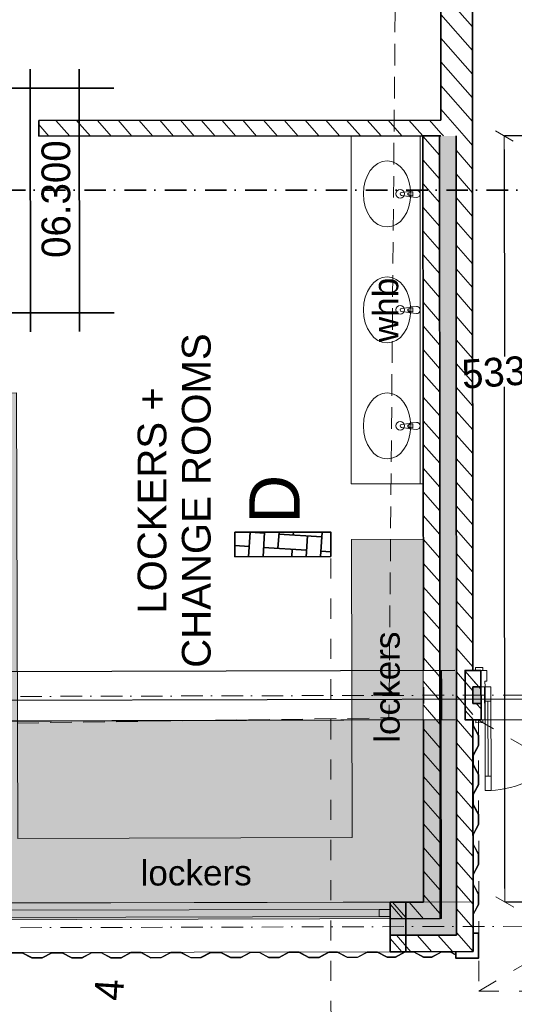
# Model space of a CAD drawing. Header units: millimetres. Extents: x -115474967 to 444143, y -74377 to 241828222.
# Tile 6 of 256: x -155525 to -152081, y -69752 to -62899. Entities that reach past the tile are written whole.
import ezdxf

# ---------------------------------------------------------------- set-up
doc = ezdxf.new("R2010")
doc.units = ezdxf.units.MM
doc.header["$MEASUREMENT"] = 0
for name, pattern in [('Dashed', [280, 140, -140]), ('Dot & Dashed', [280, 150, -60, 0, -70]), ('Hidden Line copy', [230, 150, -80])]:
    doc.linetypes.add(name, pattern=pattern)
for name, color, linetype, lineweight in [('0_Pen_No__1', 7, 'Continuous', 30), ('0_Pen_No__128', 9, 'Continuous', 0), ('0_Pen_No__3', 7, 'Continuous', 15), ('0_Pen_No__6', 7, 'Continuous', 5), ('A_FLOORS STRUCTURE_Pen_No__3', 7, 'Continuous', 15), ('A_FLOORS STRUCTURE_Pen_No__8', 255, 'Continuous', 0), ('A_SURVEY_Pen_No__1', 7, 'Continuous', 30), ('A_SURVEY_Pen_No__6', 7, 'Continuous', 5), ('A_WALL LOAD_Pen_No__1', 7, 'Continuous', 30), ('A_WALL LOAD_Pen_No__3', 7, 'Continuous', 15), ('A_WALL LOAD_Pen_No__6', 7, 'Continuous', 5), ('B_FURN LOOSE_Pen_No__6', 7, 'Continuous', 5), ('BUILDING_Pen_No__2', 7, 'Continuous', 20), ('C-GRID _Pen_No__5', 7, 'Continuous', 5), ('C_TEXT GA_Pen_No__6', 7, 'Continuous', 5), ('SEWER LINE_Pen_No__1', 7, 'Continuous', 30), ('SEWER LINE_Pen_No__10', 9, 'Continuous', 20), ('SEWER LINE_Pen_No__3', 30, 'Continuous', 15), ('SEWER LINE_Pen_No__5', 7, 'Continuous', 5), ('SEWER LINE_Pen_No__6', 7, 'Continuous', 5)]:
    doc.layers.add(name, color=color, linetype=linetype, lineweight=lineweight)
for name, color, linetype, lineweight, true_color in [('0_Pen_No__7', 7, 'Continuous', 5, 0x3f3f3f), ('A_FLOORS FINISH_Pen_No__168', 7, 'Continuous', 5, 0x996633), ('A_WALL LOAD_Pen_No__7', 7, 'Continuous', 5, 0x3f3f3f)]:
    doc.layers.add(name, color=color, linetype=linetype, lineweight=lineweight, true_color=true_color)
for name, color, linetype in [('B_FURN LOOSE', 7, 'Continuous'), ('C_DIMS - GA', 7, 'Continuous'), ('SEWER LINE', 7, 'Continuous')]:
    doc.layers.add(name, color=color, linetype=linetype)
doc.styles.add('GENERATED_STYLE_1', font='GOTHIC.TTF')
doc.styles.add('GENERATED_STYLE_2', font='arial.ttf')
doc.dimstyles.new('GENERATED_STYLE__3', dxfattribs={"dimtxt": 200, "dimasz": 95, "dimexe": 0.18, "dimexo": 2517.243423, "dimgap": 0.09, "dimtad": 1, "dimdec": 0, "dimzin": 0, "dimdsep": 46, "dimtxsty": 'GENERATED_STYLE_1', "dimblk": 'ARROWHEAD_2', "dimblk1": 'ARROWHEAD_2', "dimblk2": 'ARROWHEAD_2', "dimcen": 0.09, "dimclrd": 7, "dimclre": 7, "dimclrt": 7, "dimadec": 0, "dimazin": 0, "dimtfac": 1, "dimtdec": 4, "dimtmove": 0, "dimatfit": 3, "dimfxl": 1, "dimtolj": 1, "dimtzin": 0, "dimarcsym": 0})
pattern_1 = [(131.26581, (-61028.23, 68570.49), (-81.74279, -71.72641), [])]
pattern_2 = [(131.26581, (-61028.23, 68570.485), (-67.64921, -59.35979), [])]
pattern_3 = [(131.26581, (-61028.23, 68570.49), (-135.29841, -118.71958), [])]

# ---------------------------------------------------------------- blocks, each defined once
blk = doc.blocks.new('ARROWHEAD_2')
at = {"color": 0, "linetype": 'Continuous', "lineweight": 0}
for p, q in [((0, 0), (-1, 0)), ((-0.378, -0.655), (0.378, 0.655))]:
    blk.add_line(p, q, dxfattribs=at)
blk = doc.blocks.new('*D970')
at = {"layer": 'C_DIMS - GA', "color": 7, "linetype": 'Continuous', "lineweight": -2, "transparency": 16777216}
for p, q in [((-151734.6, -68944.1), (-151734.8, -68849.1)), ((-151734.5, -69039.1), (-151734.3, -69106.2)), ((-151656.5, -69038.9), (-151734.3, -69039.1)), ((-151733.8, -69384.1), (-151733.9, -69316.9)), ((-151655.8, -69383.9), (-151733.6, -69384.1)), ((-151733.6, -69479.1), (-151733.4, -69574.1))]:
    blk.add_line(p, q, dxfattribs=at)
at = {"layer": 'Defpoints', "color": 0, "linetype": 'Continuous', "transparency": 16777216}
for p in [(-154173.7, -69043.9), (-154173.1, -69388.9), (-151733.8, -69384.1)]:
    blk.add_point(p, dxfattribs=at)
at = {"layer": 'C_DIMS - GA', "color": 7, "linetype": 'Continuous', "lineweight": -2, "transparency": 16777216, "xscale": 95, "yscale": 95, "zscale": 95}
for p, rotation in [((-151734.5, -69039.1), 270.1139387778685), ((-151733.8, -69384.1), 90.11393877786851)]:
    blk.add_blockref('ARROWHEAD_2', p, dxfattribs=dict(at, rotation=rotation))
at = {"layer": 'C_DIMS - GA', "color": 7, "linetype": 'Continuous', "lineweight": 5, "transparency": 16777216, "insert": (-151734.1, -69211.6), "char_height": 200, "attachment_point": 5, "rotation": 3.84813, "style": 'GENERATED_STYLE_1'}
blk.add_mtext('\\A1;345', dxfattribs=at)
blk = doc.blocks.new('*D974')
at = {"layer": 'C_DIMS - GA', "color": 7, "linetype": 'Continuous', "lineweight": -2, "transparency": 16777216}
for p, q in [((-160888.2, -68962.3), (-160888.4, -68867.3)), ((-156691, -69048.9), (-160888.2, -69057.3)), ((-160888, -69057.3), (-160887.9, -69124.4)), ((-160887.3, -69402.3), (-160887.5, -69335.1)), ((-156690.3, -69393.9), (-160887.5, -69402.3)), ((-160887.1, -69497.3), (-160886.9, -69592.3))]:
    blk.add_line(p, q, dxfattribs=at)
at = {"layer": 'Defpoints', "color": 0, "linetype": 'Continuous', "transparency": 16777216}
for p in [(-154173.7, -69043.9), (-160887.3, -69402.3), (-154173.1, -69388.9)]:
    blk.add_point(p, dxfattribs=at)
at = {"layer": 'C_DIMS - GA', "color": 7, "linetype": 'Continuous', "lineweight": -2, "transparency": 16777216, "xscale": 95, "yscale": 95, "zscale": 95}
for p, rotation in [((-160888, -69057.3), 270.1139387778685), ((-160887.3, -69402.3), 90.11393877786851)]:
    blk.add_blockref('ARROWHEAD_2', p, dxfattribs=dict(at, rotation=rotation))
at = {"layer": 'C_DIMS - GA', "color": 7, "linetype": 'Continuous', "lineweight": 5, "transparency": 16777216, "insert": (-160887.7, -69229.8), "char_height": 200, "attachment_point": 5, "rotation": 3.84813, "style": 'GENERATED_STYLE_1'}
blk.add_mtext('\\A1;345', dxfattribs=at)
blk = doc.blocks.new('Multi-Basin Counter 24[32]', base_point=(-139177.8, 82799.9))
at = {"layer": 'B_FURN LOOSE_Pen_No__6', "color": 7, "linetype": 'Continuous', "lineweight": 5}
for p, q in [((-138002.1, 83377.9), (-140418.9, 83219.8)), ((-138002.1, 83377.9), (-137969.4, 82879)), ((-140418.9, 83219.8), (-140386.3, 82720.9)), ((-138390.4, 82921.5), (-138391.3, 82936.4)), ((-138363.2, 82923.3), (-138390.4, 82921.5)), ((-138364.2, 82938.1), (-138363.2, 82923.3)), ((-137970.7, 82899), (-140387.6, 82740.8)), ((-137969.4, 82879), (-140386.3, 82720.9)), ((-139196, 82868.8), (-139196.9, 82883.6)), ((-139168.8, 82870.6), (-139196, 82868.8)), ((-139169.8, 82885.4), (-139168.8, 82870.6)), ((-140001.6, 82816.1), (-140002.6, 82830.9)), ((-139974.5, 82817.9), (-140001.6, 82816.1)), ((-139975.4, 82832.7), (-139974.5, 82817.9))]:
    blk.add_line(p, q, dxfattribs=at)
at = {"layer": 'B_FURN LOOSE_Pen_No__6', "color": 7, "linetype": 'Continuous', "lineweight": 5, "flags": 128}
for points in [[(-138350.2, 82899.2), (-138356.9, 82940.8, 0.12102), (-138360.8, 82950.1), (-138370.9, 83002.4, 0.882566), (-138393, 83001), (-138396.2, 82947.7, 0.12102), (-138398.9, 82938), (-138400.1, 82895.9, 1)], [(-139155.8, 82846.5), (-139162.6, 82888.1, 0.12102), (-139166.4, 82897.3), (-139176.5, 82949.7, 0.882566), (-139198.7, 82948.3), (-139201.8, 82895, 0.12102), (-139204.5, 82885.3), (-139205.7, 82843.2, 1)], [(-139961.5, 82793.7), (-139968.2, 82835.3, 0.12102), (-139972.1, 82844.6), (-139982.1, 82897, 0.882566), (-140004.3, 82895.6), (-140007.5, 82842.3, 0.12102), (-140010.1, 82832.6), (-140011.3, 82790.5, 1)]]:
    blk.add_lwpolyline(points, format="xyb", close=True, dxfattribs=at)
at = {"layer": 'B_FURN LOOSE_Pen_No__6', "color": 7, "linetype": 'Continuous', "lineweight": 5}
for centre in [(-139188.2, 82958.5), (-138382.6, 83011.2), (-139993.8, 82905.8)]:
    blk.add_circle(centre, 30, dxfattribs=at)
for centre, radius, start, end in [((-138377.8, 82937.5), 21.1, 36.51489, 150.97284), ((-138377.8, 82937.2), 13.6, 3.74387, 183.74387), ((-139989, 82832.1), 21.1, 36.51489, 150.97284), ((-139183.4, 82884.8), 21.1, 36.51489, 150.97284), ((-139183.4, 82884.5), 13.6, 3.74387, 183.74387), ((-139989, 82831.8), 13.6, 3.74386, 183.74387)]:
    blk.add_arc(centre, radius, start, end, dxfattribs=at)
for centre in [(-138388.5, 83102.1), (-139194.2, 83049.4), (-139999.8, 82996.7)]:
    blk.add_ellipse(centre, major_axis=(229.5, 15), ratio=0.717391, dxfattribs=at)
blk = doc.blocks.new('Line_7', base_point=(-146113.9, 82987.9))
at = {"layer": 'SEWER LINE_Pen_No__3', "color": 30, "linetype": 'Dashed', "lineweight": 15}
blk.add_line((-146113.9, 82987.9), (-140762.9, 83340.8), dxfattribs=at)
at = {"layer": 'SEWER LINE_Pen_No__5', "color": 4, "linetype": 'Continuous', "lineweight": 5}
for q in [(-146020.7, 83094.2), (-146007.5, 82894.7)]:
    blk.add_line((-146113.9, 82987.9), q, dxfattribs=at)
blk = doc.blocks.new('*D977')
at = {"layer": 'C_DIMS - GA', "color": 7, "linetype": 'Continuous', "lineweight": -2, "transparency": 16777216}
for p, q in [((-152808.3, -70243.1), (-152903.3, -70243.1)), ((-152713.3, -70243.1), (-152646, -70243.1)), ((-152713.3, -71558.3), (-152713.3, -70243.2)), ((-152368, -70243.1), (-152435.3, -70243.1)), ((-152368, -71902.6), (-152368, -70243.2)), ((-152273, -70243.1), (-152178, -70243.1))]:
    blk.add_line(p, q, dxfattribs=at)
at = {"layer": 'Defpoints', "color": 0, "linetype": 'Continuous', "transparency": 16777216}
for p in [(-152713.3, -69041), (-152368, -69385.3), (-152713.3, -70243.1)]:
    blk.add_point(p, dxfattribs=at)
at = {"layer": 'C_DIMS - GA', "color": 7, "linetype": 'Continuous', "lineweight": -2, "transparency": 16777216, "xscale": 95, "yscale": 95, "zscale": 95}
for p, rotation in [((-152713.3, -70243.1), 359.9999999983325), ((-152368, -70243.1), 179.9999999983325)]:
    blk.add_blockref('ARROWHEAD_2', p, dxfattribs=dict(at, rotation=rotation))
at = {"layer": 'C_DIMS - GA', "color": 7, "linetype": 'Continuous', "lineweight": 5, "transparency": 16777216, "insert": (-152540.7, -70243.1), "char_height": 200, "attachment_point": 5, "rotation": 273.73419, "style": 'GENERATED_STYLE_1'}
blk.add_mtext('\\A1;345', dxfattribs=at)
blk = doc.blocks.new('*D980')
at = {"layer": 'C_DIMS - GA', "color": 7, "linetype": 'Continuous', "lineweight": -2, "transparency": 16777216}
for p, q in [((-160945.2, -67357), (-160945.5, -67262)), ((-160311.1, -67450.3), (-160945.1, -67452)), ((-160944.9, -67452), (-160944.8, -67519.2)), ((-160944, -67797), (-160944.2, -67729.9)), ((-152493.4, -67773.3), (-160944.2, -67797)), ((-160943.7, -67892), (-160943.4, -67987))]:
    blk.add_line(p, q, dxfattribs=at)
at = {"layer": 'Defpoints', "color": 0, "linetype": 'Continuous', "transparency": 16777216}
for p in [(-160944.9, -67452), (-157793.9, -67443.2), (-149976.2, -67766.2)]:
    blk.add_point(p, dxfattribs=at)
at = {"layer": 'C_DIMS - GA', "color": 7, "linetype": 'Continuous', "lineweight": -2, "transparency": 16777216, "xscale": 95, "yscale": 95, "zscale": 95}
for p, rotation in [((-160944.9, -67452), 270.1606740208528), ((-160944, -67797), 90.16067402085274)]:
    blk.add_blockref('ARROWHEAD_2', p, dxfattribs=dict(at, rotation=rotation))
at = {"layer": 'C_DIMS - GA', "color": 7, "linetype": 'Continuous', "lineweight": 5, "transparency": 16777216, "insert": (-160944.5, -67624.5), "char_height": 200, "attachment_point": 5, "rotation": 3.89487, "style": 'GENERATED_STYLE_1'}
blk.add_mtext('\\A1;345', dxfattribs=at)
blk = doc.blocks.new('*D982')
at = {"layer": 'C_DIMS - GA', "color": 7, "linetype": 'Continuous', "lineweight": -2, "transparency": 16777216}
for p, q in [((-161502.6, -67358.6), (-161502.8, -67263.6)), ((-152494.4, -67428.3), (-161502.5, -67453.6)), ((-161502.3, -67453.6), (-161502.1, -67520.7)), ((-161501.3, -67798.6), (-161501.5, -67731.4)), ((-152493.4, -67773.3), (-161501.5, -67798.6)), ((-161501.1, -67893.6), (-161500.8, -67988.6))]:
    blk.add_line(p, q, dxfattribs=at)
at = {"layer": 'Defpoints', "color": 0, "linetype": 'Continuous', "transparency": 16777216}
for p in [(-149977.1, -67421.2), (-161502.3, -67453.6), (-149976.2, -67766.2)]:
    blk.add_point(p, dxfattribs=at)
at = {"layer": 'C_DIMS - GA', "color": 7, "linetype": 'Continuous', "lineweight": -2, "transparency": 16777216, "xscale": 95, "yscale": 95, "zscale": 95}
for p, rotation in [((-161502.3, -67453.6), 270.1606740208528), ((-161501.3, -67798.6), 90.16067402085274)]:
    blk.add_blockref('ARROWHEAD_2', p, dxfattribs=dict(at, rotation=rotation))
at = {"layer": 'C_DIMS - GA', "color": 7, "linetype": 'Continuous', "lineweight": 5, "transparency": 16777216, "insert": (-161501.8, -67626.1), "char_height": 200, "attachment_point": 5, "rotation": 3.89487, "style": 'GENERATED_STYLE_1'}
blk.add_mtext('\\A1;345', dxfattribs=at)
blk = doc.blocks.new('*D987')
at = {"layer": 'C_DIMS - GA', "color": 7, "linetype": 'Continuous', "lineweight": -2, "transparency": 16777216}
for p, q in [((-151364.7, -63707.3), (-152150.3, -63707.9)), ((-152150.5, -63802.9), (-152149.5, -65244)), ((-152146.9, -68945.6), (-152149.3, -65454.7)), ((-150196, -69039.3), (-152146.7, -69040.6))]:
    blk.add_line(p, q, dxfattribs=at)
at = {"layer": 'Defpoints', "color": 0, "linetype": 'Continuous', "transparency": 16777216}
for p in [(-153881.9, -63709.1), (-152150.5, -63707.9), (-152713.3, -69041)]:
    blk.add_point(p, dxfattribs=at)
at = {"layer": 'C_DIMS - GA', "color": 7, "linetype": 'Continuous', "lineweight": -2, "transparency": 16777216, "xscale": 95, "yscale": 95, "zscale": 95}
for p, rotation in [((-152150.5, -63707.9), 90.03918270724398), ((-152146.9, -69040.6), 270.039182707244)]:
    blk.add_blockref('ARROWHEAD_2', p, dxfattribs=dict(at, rotation=rotation))
at = {"layer": 'C_DIMS - GA', "color": 7, "linetype": 'Continuous', "lineweight": 5, "transparency": 16777216, "insert": (-152149.4, -65349.3), "char_height": 200, "attachment_point": 5, "rotation": 3.77337, "style": 'GENERATED_STYLE_1'}
blk.add_mtext('\\A1;5333', dxfattribs=at)
blk = doc.blocks.new('*D988')
at = {"layer": 'C_DIMS - GA', "color": 7, "linetype": 'Continuous', "lineweight": -2, "transparency": 16777216}
for p, q in [((-151770.2, -63502.6), (-151770.3, -63407.6)), ((-151770.1, -63707.6), (-151770.1, -63597.6)), ((-151364.8, -63597.3), (-151770, -63597.6)), ((-151364.7, -63707.3), (-151769.9, -63707.6)), ((-151770, -63802.6), (-151769.9, -63897.6))]:
    blk.add_line(p, q, dxfattribs=at)
at = {"layer": 'Defpoints', "color": 0, "linetype": 'Continuous', "transparency": 16777216}
for p in [(-153882, -63599.1), (-151770.1, -63597.6), (-153881.9, -63709.1)]:
    blk.add_point(p, dxfattribs=at)
at = {"layer": 'C_DIMS - GA', "color": 7, "linetype": 'Continuous', "lineweight": -2, "transparency": 16777216, "xscale": 95, "yscale": 95, "zscale": 95}
for p, rotation in [((-151770.1, -63597.6), 270.039182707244), ((-151770.1, -63707.6), 90.03918270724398)]:
    blk.add_blockref('ARROWHEAD_2', p, dxfattribs=dict(at, rotation=rotation))
at = {"layer": 'C_DIMS - GA', "color": 7, "linetype": 'Continuous', "lineweight": 5, "transparency": 16777216, "insert": (-151770.1, -63652.6), "char_height": 200, "attachment_point": 5, "rotation": 3.77337, "style": 'GENERATED_STYLE_1'}
blk.add_mtext('\\A1;110', dxfattribs=at)
blk = doc.blocks.new('*D992')
at = {"layer": 'C_DIMS - GA', "color": 7, "linetype": 'Continuous', "lineweight": -2, "transparency": 16777216}
for p, q in [((-158938.6, -66375.7), (-158938.6, -71407.8)), ((-158843.6, -71407.6), (-152900.6, -71407.6)), ((-146734, -71407.6), (-152689.9, -71407.6)), ((-146639, -71629.4), (-146639, -71407.8))]:
    blk.add_line(p, q, dxfattribs=at)
at = {"layer": 'Defpoints', "color": 0, "linetype": 'Continuous', "transparency": 16777216}
for p in [(-158938.6, -63858.4), (-146639, -69112.2), (-158938.6, -71407.6)]:
    blk.add_point(p, dxfattribs=at)
at = {"layer": 'C_DIMS - GA', "color": 7, "linetype": 'Continuous', "lineweight": -2, "transparency": 16777216, "xscale": 95, "yscale": 95, "zscale": 95}
for p, rotation in [((-158938.6, -71407.6), 179.9999999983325), ((-146639, -71407.6), 359.9999999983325)]:
    blk.add_blockref('ARROWHEAD_2', p, dxfattribs=dict(at, rotation=rotation))
at = {"layer": 'C_DIMS - GA', "color": 7, "linetype": 'Continuous', "lineweight": 5, "transparency": 16777216, "insert": (-152795.3, -71407.6), "char_height": 200, "attachment_point": 5, "rotation": 273.73419, "style": 'GENERATED_STYLE_1'}
blk.add_mtext('\\A1;12300', dxfattribs=at)

msp = doc.modelspace()

# ---------------------------------------------------------------- hatches: boundary and pattern name
at = {"layer": '0_Pen_No__128', "linetype": 'Continuous', "lineweight": 0, "true_color": 0x2f2f2f}
msp.add_hatch(color=250, dxfattribs=at).paths.add_polyline_path([(-155978.78556, -69164.3599), (-152588.19743, -69155.7682), (-152589.14298, -67773.11464), (-155982.74727, -67783.11135), (-155982.53507, -69049.06998), (-155979.07697, -69049.36027)])
at = {"layer": '0_Pen_No__7', "linetype": 'Continuous', "lineweight": 5, "true_color": 0x000000}
h = msp.add_hatch(dxfattribs=at)
h.set_pattern_fill('ANSI31', color=18, scale=870, angle=86.265807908, style=0)
h.set_pattern_definition(pattern_1)
h.paths.add_polyline_path([(-152591.9228, -63708.18849), (-152371.9229, -63708.03803), (-152372.70656, -62562.13723), (-152592.70646, -62562.28768)])
h = msp.add_hatch(dxfattribs=at)
h.set_pattern_fill('ANSI31', color=18, scale=870, angle=86.265807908, style=0)
h.set_pattern_definition(pattern_1)
h.paths.add_polyline_path([(-152591.99807, -63598.18851), (-155391.99309, -63600.10333), (-155391.91786, -63710.10331), (-152591.92285, -63708.18848)])
h = msp.add_hatch(dxfattribs=at)
h.set_pattern_fill('ANSI31', color=18, scale=870, angle=86.265807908, style=0)
h.set_pattern_definition(pattern_1)
h.paths.add_polyline_path([(-152598.19742, -69155.78799), (-152601.92285, -63708.19532), (-152716.92282, -63708.27397), (-152713.27593, -69041.01661)])
h = msp.add_hatch(dxfattribs=at)
h.set_pattern_fill('ANSI31', color=18, scale=870, angle=86.265807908, style=0)
h.set_pattern_definition(pattern_1)
h.paths.add_polyline_path([(-152368.04039, -69385.33075), (-152371.9229, -63708.03803), (-152486.92287, -63708.11668), (-152483.1189, -69270.55937)])
h = msp.add_hatch(dxfattribs=at)
h.set_pattern_fill('ANSI31', color=18, scale=870, angle=86.265807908, style=0)
h.set_pattern_definition(pattern_1)
h.paths.add_polyline_path([(-152946.23915, -69041.47987), (-152946.01045, -69156.47967), (-152598.19742, -69155.78801), (-152713.27595, -69041.01658)])
h = msp.add_hatch(dxfattribs=at)
h.set_pattern_fill('ANSI31', color=18, scale=870, angle=86.265807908, style=0)
h.set_pattern_definition(pattern_1)
h.paths.add_polyline_path([(-152945.55305, -69386.47922), (-152368.04038, -69385.33073), (-152483.11888, -69270.55936), (-152945.78172, -69271.4794)])
at = {"layer": 'A_FLOORS STRUCTURE_Pen_No__8', "linetype": 'Continuous', "lineweight": 0}
msp.add_hatch(color=255, dxfattribs=at).paths.add_polyline_path([(-155983.13025, -65498.36576), (-155982.53507, -69049.06998), (-152713.60323, -69041.07459), (-152715.00283, -66515.82038), (-153215.34229, -66516.08384), (-153209.04067, -68590.58021), (-155538.21661, -68597.64839), (-155547.62574, -65497.04415)])
at = {"layer": 'A_SURVEY_Pen_No__1', "linetype": 'Continuous', "lineweight": 35}
h = msp.add_hatch(dxfattribs=at)
h.set_pattern_fill('PATTERN__PAVING', color=214, angle=86.265807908, style=0, pattern_type=2)
h.set_pattern_definition([(86.2658, (-61028.23, 68570.5), (-399.1508, 26.0511), [300, -100]), (86.2658, (-61108.5, 68876.36), (-399.1508, 26.0511), [300, -100]), (86.2658, (-61214.8, 68783.1), (-399.1508, 26.0511), [300, -100]), (86.2658, (-61321.1, 68689.8), (-399.1508, 26.0511), [300, -100]), (176.2658, (-61015.2, 68770.06), (-26.0511, -399.1508), [300, -100]), (176.2658, (-61121.5, 68676.8), (-26.0511, -399.1508), [300, -100]), (176.2658, (-61227.8, 68583.5), (-26.0511, -399.1508), [300, -100]), (176.2658, (-61308.06, 68889.4), (-26.0511, -399.1508), [300, -100])])
h.paths.add_polyline_path([(-153359.54432, -66636.45404), (-154026.68109, -66636.91028), (-154026.7978, -66466.24738), (-153359.66103, -66465.79115)])
at = {"layer": 'A_WALL LOAD_Pen_No__6', "linetype": 'Continuous', "lineweight": 5}
h = msp.add_hatch(dxfattribs=at)
h.set_pattern_fill('_WALL_EXTERNAL', angle=86.265807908, style=0, pattern_type=2)
h.set_pattern_definition(pattern_3)
h.paths.add_polyline_path([(-152313.31372, -67427.80606), (-152312.34495, -67772.8047), (-152422.35708, -67773.11362), (-152423.32585, -67428.11498)])
h = msp.add_hatch(dxfattribs=at)
h.set_pattern_fill('_WALL_EXTERNAL', angle=86.265807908, style=0, pattern_type=2)
h.set_pattern_definition(pattern_3)
h.paths.add_polyline_path([(-152836.22643, -69041.37451), (-152835.25823, -69386.1696), (-152945.55306, -69386.4792), (-152946.2388, -69041.64359)])
at = {"layer": 'A_WALL LOAD_Pen_No__7', "linetype": 'Continuous', "lineweight": 5, "true_color": 0x9f07ff}
for points in [[(-152483.1189, -69270.55937), (-152486.92287, -63708.11668), (-152601.92285, -63708.19532), (-152598.19742, -69155.78799)], [(-152369.30032, -67542.96375), (-152369.2217, -67657.96394), (-152312.66785, -67657.80513), (-152312.99082, -67542.80564)], [(-152946.01042, -69156.47965), (-152945.78176, -69271.47942), (-152483.1189, -69270.55936), (-152598.19744, -69155.78799)]]:
    msp.add_hatch(color=190, dxfattribs=at).paths.add_polyline_path(points)
h = msp.add_hatch(dxfattribs=at)
h.set_pattern_fill('HATCH__BRICK', color=190, angle=86.265807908, style=0, pattern_type=2)
h.set_pattern_definition(pattern_2)
h.paths.add_polyline_path([(-152369.37897, -67427.96352), (-152369.3003, -67542.96371), (-152312.99081, -67542.80557), (-152313.31374, -67427.80608)])
h = msp.add_hatch(dxfattribs=at)
h.set_pattern_fill('HATCH__BRICK', color=190, angle=86.265807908, style=0, pattern_type=2)
h.set_pattern_definition(pattern_2)
h.paths.add_polyline_path([(-152369.22167, -67657.96392), (-152369.14303, -67772.96419), (-152312.34493, -67772.8047), (-152312.66787, -67657.80513)])

# ---------------------------------------------------------------- linework, layer by layer
at = {"layer": '0_Pen_No__1', "color": 214, "linetype": 'Dot & Dashed', "lineweight": 35}
msp.add_line((-164038.18686, -64086.75403), (-144506.3705, -64086.75403), dxfattribs=at)
at = {"layer": '0_Pen_No__3', "color": 30, "linetype": 'Continuous', "lineweight": 15}
for points in [[(-155978.78556, -69164.3599), (-152588.19743, -69155.7682), (-152589.14298, -67773.11464), (-155982.74727, -67783.11135), (-155982.53507, -69049.06998), (-155979.07697, -69049.36027)], [(-152487.00802, -69432.76993), (-152332.00801, -69432.66396), (-152331.16529, -69432.57353), (-152329.5615, -69431.82638), (-152328.68945, -69430.89294), (-152328.10245, -69429.51555), (-152328.01075, -69428.66122), (-152328.12764, -69257.66126), (-152328.41664, -69256.37869), (-152329.00786, -69255.5405), (-152329.89148, -69254.92994), (-152331.12974, -69254.66332), (-152364.12976, -69254.68587), (-152364.1708, -69194.6859), (-152364.21796, -69125.6859), (-152328.26451, -69057.66126), (-152328.3137, -68985.66134), (-152364.36022, -68917.68597), (-152364.40803, -68847.68598), (-152328.45452, -68779.66132), (-152328.50376, -68707.6614), (-152364.55026, -68639.68603), (-152364.59819, -68569.68604), (-152328.64469, -68501.66146), (-152328.69387, -68429.66139), (-152364.74042, -68361.68609), (-152364.78823, -68291.68608), (-152328.83472, -68223.66142), (-152328.88397, -68151.66153), (-152364.93049, -68083.68615), (-152364.97428, -68019.68612), (-152329.02081, -67951.66153), (-152329.07, -67879.66154), (-152365.11651, -67811.68616), (-152365.14296, -67772.96146), (-152369.14303, -67772.96419), (-152369.11581, -67812.68244), (-152333.06931, -67880.65781), (-152333.02145, -67950.67074), (-152368.97496, -68018.6954), (-152368.92987, -68084.68232), (-152332.88333, -68152.65777), (-152332.8354, -68222.67074), (-152368.78898, -68290.69531), (-152368.73971, -68362.68234), (-152332.69319, -68430.65761), (-152332.64536, -68500.67064), (-152368.59886, -68568.69525), (-152368.54964, -68640.6822), (-152332.50315, -68708.65755), (-152332.45519, -68778.67051), (-152368.4088, -68846.69519), (-152368.35948, -68918.68222), (-152332.31299, -68986.65759), (-152332.26513, -69056.67052), (-152368.21863, -69124.69511), (-152368.12699, -69258.6886), (-152332.12703, -69258.66394), (-152332.01076, -69428.66392), (-152486.01072, -69428.76926), (-152486.03806, -69388.76921), (-152490.0381, -69388.77191), (-152490.01004, -69429.772), (-152489.97783, -69430.20814), (-152489.67047, -69431.15642), (-152489.12992, -69431.8927), (-152488.5855, -69432.32294), (-152487.664, -69432.69781)], [(-152712.1066, -69422.01499), (-152780.17804, -69386.15028), (-152842.16492, -69386.27354), (-152910.09321, -69422.40874), (-152945.48153, -69422.47906), (-152945.47358, -69426.47907), (-152909.09169, -69426.40671), (-152841.1635, -69390.27151), (-152781.1636, -69390.15222), (-152713.09215, -69426.01693), (-152655.8268, -69425.90302), (-152587.89861, -69389.76784), (-152527.8987, -69389.64854), (-152489.23736, -69410.07753), (-152489.24648, -69405.49198), (-152526.91314, -69385.64659), (-152588.90002, -69385.76986), (-152656.82831, -69421.90506)], [(-152945.47358, -69426.47907), (-152909.09169, -69426.40671), (-152841.1635, -69390.27151), (-152781.1636, -69390.15222), (-152713.09215, -69426.01693), (-152655.8268, -69425.90303), (-152656.82831, -69421.90506), (-152712.1066, -69422.01499), (-152780.17804, -69386.15028), (-152842.16492, -69386.27354), (-152910.09321, -69422.40874), (-152945.48153, -69422.47906)], [(-152945.47358, -69426.47907), (-152909.09169, -69426.40671), (-152841.1635, -69390.27151), (-152781.1636, -69390.15222), (-152713.09215, -69426.01693), (-152655.8268, -69425.90303), (-152656.82831, -69421.90506), (-152712.1066, -69422.01499), (-152780.17804, -69386.15028), (-152842.16492, -69386.27354), (-152910.09321, -69422.40874), (-152945.48153, -69422.47906)]]:
    msp.add_lwpolyline(points, close=True, dxfattribs=at)
for points in [[(-155578.42343, -69395.71486), (-155508.42357, -69395.57569), (-155440.35214, -69431.44039), (-155368.35218, -69431.29725), (-155300.42398, -69395.16208), (-155230.42412, -69395.02291), (-155162.35261, -69430.88761), (-155090.35282, -69430.74437), (-155022.42453, -69394.6092), (-154958.42461, -69394.48197), (-154890.35318, -69430.34666), (-154818.35331, -69430.20352), (-154750.42503, -69394.06835), (-154680.42516, -69393.92918), (-154612.35374, -69429.79388), (-154540.35386, -69429.65065), (-154472.42557, -69393.51547), (-154402.4258, -69393.3763), (-154334.35428, -69429.241), (-154262.3545, -69429.09785), (-154194.42613, -69392.96269), (-154124.42626, -69392.82343), (-154056.35484, -69428.68822), (-153984.35496, -69428.54499), (-153916.42668, -69392.40981), (-153858.42678, -69392.2945), (-153790.35535, -69428.1592), (-153718.35548, -69428.01606), (-153650.4272, -69391.88088), (-153580.42733, -69391.74163), (-153512.3559, -69427.60641), (-153440.35603, -69427.46318), (-153372.42783, -69391.32801), (-153312.42792, -69391.20872), (-153244.35649, -69427.07342), (-153172.35654, -69426.93028), (-153105.42188, -69390.79707), (-153034.4285, -69390.65585), (-152966.35705, -69426.52061), (-152945.47358, -69426.47907), (-152945.48153, -69422.47904), (-152965.37158, -69422.51856), (-153033.44289, -69386.65391), (-153105.42981, -69386.79702), (-153173.35801, -69422.9322), (-153243.37092, -69423.07147), (-153311.44235, -69387.20677), (-153373.42922, -69387.33002), (-153441.35751, -69423.46519), (-153511.37041, -69423.60437), (-153579.44176, -69387.73968), (-153651.42867, -69387.8828), (-153719.35695, -69424.01798), (-153789.36978, -69424.15725), (-153857.44129, -69388.29254), (-153917.42816, -69388.41182), (-153985.35644, -69424.54699), (-154055.36926, -69424.68618), (-154123.44078, -69388.82147), (-154195.4276, -69388.96461), (-154263.35589, -69425.09978), (-154333.36871, -69425.23905), (-154401.44023, -69389.37435), (-154473.42705, -69389.51748), (-154541.35534, -69425.65265), (-154611.36825, -69425.79192), (-154679.43959, -69389.92714), (-154751.4265, -69390.07035), (-154819.35479, -69426.20552), (-154889.36761, -69426.34471), (-154957.43913, -69390.48001), (-155023.42593, -69390.61121), (-155091.3543, -69426.74638), (-155161.36712, -69426.88565), (-155229.43855, -69391.02087), (-155301.42546, -69391.16408), (-155369.35366, -69427.29926), (-155439.36657, -69427.43844), (-155507.438, -69391.57374), (-155579.42482, -69391.71687)], [(-155578.42343, -69395.71488), (-155508.42357, -69395.57571), (-155440.35214, -69431.44041), (-155368.35218, -69431.29727), (-155300.42398, -69395.1621), (-155230.42412, -69395.02293), (-155162.35261, -69430.88763), (-155090.35282, -69430.7444), (-155022.42453, -69394.60922), (-154958.42461, -69394.48199), (-154890.35318, -69430.34668), (-154818.35331, -69430.20354), (-154750.42503, -69394.06837), (-154680.42516, -69393.9292), (-154612.35374, -69429.7939), (-154540.35386, -69429.65067), (-154472.42557, -69393.51549), (-154402.4258, -69393.37632), (-154334.35428, -69429.24102), (-154262.3545, -69429.09787), (-154194.42613, -69392.96271), (-154124.42626, -69392.82345), (-154056.35484, -69428.68824), (-153984.35496, -69428.54501), (-153916.42668, -69392.40983), (-153858.42678, -69392.29452), (-153790.35535, -69428.15922), (-153718.35548, -69428.01608), (-153650.4272, -69391.88091), (-153580.42733, -69391.74165), (-153512.3559, -69427.60643), (-153440.35603, -69427.4632), (-153372.42783, -69391.32803), (-153312.42792, -69391.20874), (-153244.35649, -69427.07344), (-153172.35654, -69426.9303), (-153105.42188, -69390.79709), (-153034.4285, -69390.65587), (-152966.35705, -69426.52063), (-152945.47358, -69426.47909), (-152945.48153, -69422.47906), (-152965.37158, -69422.51858), (-153033.44289, -69386.65393), (-153105.42981, -69386.79704), (-153173.35801, -69422.93222), (-153243.37092, -69423.07149), (-153311.44235, -69387.20679), (-153373.42922, -69387.33004), (-153441.35751, -69423.46521), (-153511.37041, -69423.60439), (-153579.44176, -69387.7397), (-153651.42867, -69387.88282), (-153719.35695, -69424.018), (-153789.36978, -69424.15727), (-153857.44129, -69388.29257), (-153917.42816, -69388.41184), (-153985.35644, -69424.54701), (-154055.36926, -69424.6862), (-154123.44078, -69388.82149), (-154195.4276, -69388.96463), (-154263.35589, -69425.0998), (-154333.36871, -69425.23907), (-154401.44023, -69389.37437), (-154473.42705, -69389.5175), (-154541.35534, -69425.65267), (-154611.36825, -69425.79194), (-154679.43959, -69389.92716), (-154751.4265, -69390.07037), (-154819.35479, -69426.20554), (-154889.36761, -69426.34473), (-154957.43913, -69390.48003), (-155023.42593, -69390.61123), (-155091.3543, -69426.7464), (-155161.36712, -69426.88567), (-155229.43855, -69391.02089), (-155301.42546, -69391.1641), (-155369.35366, -69427.29928), (-155439.36657, -69427.43846), (-155507.438, -69391.57376), (-155579.42482, -69391.71689)]]:
    msp.add_lwpolyline(points, dxfattribs=at)
at = {"layer": '0_Pen_No__6', "color": 7, "linetype": 'Dashed', "lineweight": 5}
for p, q in [((-152328.2678, -69660.01473), (-149114.65164, -67763.82544)), ((-149077.00038, -69660.25261), (-152330.12307, -67774.29746))]:
    msp.add_line(p, q, dxfattribs=at)
msp.add_lwpolyline([(-152330.12307, -67774.29746), (-152328.10398, -69450.36467), (-152328.2678, -69660.01473), (-149077.00038, -69660.25261), (-149076.86241, -67774.53548)], dxfattribs=at)
at = {"layer": 'A_FLOORS FINISH_Pen_No__168', "color": 25, "linetype": 'Continuous', "lineweight": 5, "true_color": 0x996633, "flags": 128}
msp.add_lwpolyline([(-155984.03779, -65532.86173), (-155983.66056, -67783.27233), (-155982.74725, -67783.27218), (-155982.53507, -69049.06998), (-152368.92859, -69039.27152), (-152369.14303, -67772.96419), (-150875.00093, -67773.2907), (-150875.06004, -67423.76832), (-150727.19237, -67423.50629), (-150742.54739, -57463.28883), (-152596.32581, -57470.38466), (-152602.35816, -55855.76623), (-154858.96377, -55876.36892), (-154863.54024, -54900.91663), (-156583.84767, -54901.15671), (-156583.49519, -58051.53365), (-158593.27294, -58051.81607), (-158593.43032, -65532.84553)], close=True, dxfattribs=at)
at = {"layer": 'A_FLOORS STRUCTURE_Pen_No__3', "color": 30, "linetype": 'Continuous', "lineweight": 15}
msp.add_lwpolyline([(-155983.13025, -65498.36576), (-155982.53507, -69049.06998), (-152713.60323, -69041.07459), (-152715.00283, -66515.82038), (-153215.34229, -66516.08384), (-153209.04067, -68590.58021), (-155538.21661, -68597.64839), (-155547.62574, -65497.04415)], close=True, dxfattribs=at)
at = {"layer": 'A_SURVEY_Pen_No__1', "color": 214, "linetype": 'Continuous', "lineweight": 35, "flags": 128}
msp.add_lwpolyline([(-153359.54432, -66636.45404), (-154026.68109, -66636.91028), (-154026.7978, -66466.24738), (-153359.66103, -66465.79115)], close=True, dxfattribs=at)
at = {"layer": 'A_WALL LOAD_Pen_No__1', "color": 214, "linetype": 'Continuous', "lineweight": 35}
for p, q in [((-152598.19742, -69155.78799), (-152601.92285, -63708.19532)), ((-152483.1189, -69270.55937), (-152486.92287, -63708.11668)), ((-152589.05567, -67543.58059), (-152589.37859, -67428.58105)), ((-152589.05567, -67543.58059), (-152589.37859, -67428.58105)), ((-152313.31372, -67427.80606), (-152350.31357, -67427.90996)), ((-152313.31372, -67427.80606), (-152350.31357, -67427.90996)), ((-152313.31372, -67427.80606), (-152350.31357, -67427.90996)), ((-152313.31372, -67427.80606), (-152312.9908, -67542.80561)), ((-152313.31372, -67427.80606), (-152312.9908, -67542.80561)), ((-152313.31372, -67427.80606), (-152312.9908, -67542.80561)), ((-152588.73274, -67658.58014), (-152589.05567, -67543.58059)), ((-152588.73274, -67658.58014), (-152589.05567, -67543.58059)), ((-152369.30032, -67542.96374), (-152312.99081, -67542.80562)), ((-152312.9908, -67542.80561), (-152312.66787, -67657.80515)), ((-152312.9908, -67542.80561), (-152312.66787, -67657.80515)), ((-152312.9908, -67542.80561), (-152312.66787, -67657.80515)), ((-152588.40981, -67773.57969), (-152588.73274, -67658.58014)), ((-152588.40981, -67773.57969), (-152588.73274, -67658.58014)), ((-152369.22168, -67657.96398), (-152312.6679, -67657.8052)), ((-152312.66787, -67657.80515), (-152312.34495, -67772.8047)), ((-152312.66787, -67657.80515), (-152312.34495, -67772.8047)), ((-152312.66787, -67657.80515), (-152312.34495, -67772.8047)), ((-152312.34495, -67772.8047), (-152349.3448, -67772.9086)), ((-152312.34495, -67772.8047), (-152349.3448, -67772.9086)), ((-152312.34495, -67772.8047), (-152349.3448, -67772.9086)), ((-152946.23913, -69041.47988), (-152946.1397, -69091.47978)), ((-152946.23913, -69041.47988), (-152946.1397, -69091.47978)), ((-152946.1397, -69091.47978), (-152946.04027, -69141.47968)), ((-152946.1397, -69091.47978), (-152946.04027, -69141.47968)), ((-152946.1397, -69091.47978), (-152946.04027, -69141.47968)), ((-152946.04027, -69141.47968), (-152946.01044, -69156.47965)), ((-152946.04027, -69141.47968), (-152946.01044, -69156.47965)), ((-152598.19742, -69155.78801), (-152946.01045, -69156.47967)), ((-152946.01044, -69156.47965), (-152945.78175, -69271.47943)), ((-152946.01044, -69156.47965), (-152945.78175, -69271.47943)), ((-152483.1189, -69270.55936), (-152945.78176, -69271.47942)), ((-152945.78175, -69271.47943), (-152945.55306, -69386.4792)), ((-152945.78175, -69271.47943), (-152945.55306, -69386.4792))]:
    msp.add_line(p, q, dxfattribs=at)
for points in [[(-152592.70649, -62562.28776), (-152591.99807, -63598.18851)], [(-152371.9229, -63708.03803), (-152372.70654, -62562.13727)], [(-152591.99807, -63598.18851), (-155391.99309, -63600.10333)], [(-155391.99309, -63600.10333), (-155391.91786, -63710.10331)], [(-155391.91786, -63710.10331), (-152591.92285, -63708.18848)], [(-152591.92285, -63708.18848), (-152716.92282, -63708.27397)], [(-152716.92282, -63708.27397), (-152714.37838, -67428.93206)], [(-152369.37897, -67427.96349), (-152371.9229, -63708.03803)], [(-152313.3137, -67427.80606), (-152369.37897, -67427.96349)], [(-152714.29974, -67543.93229), (-152714.22109, -67658.93252)], [(-152369.30032, -67542.96372), (-152369.22168, -67657.96396)], [(-152369.22168, -67657.96396), (-152369.30032, -67542.96372)], [(-152369.14303, -67772.96419), (-152312.34496, -67772.8047)], [(-152368.04039, -69385.33075), (-152369.14303, -67772.96419)], [(-152714.14245, -67773.93275), (-152713.27593, -69041.01661)], [(-152713.27593, -69041.01661), (-152946.23914, -69041.47988)], [(-152945.55305, -69386.4792), (-152368.04039, -69385.33075)]]:
    msp.add_lwpolyline(points, dxfattribs=at)
at = {"layer": 'A_WALL LOAD_Pen_No__1', "color": 214, "linetype": 'Continuous', "lineweight": 35, "flags": 128}
for points in [[(-152313.31372, -67427.80606), (-152312.34495, -67772.8047), (-152422.35708, -67773.11362), (-152423.32585, -67428.11498)], [(-152836.22643, -69041.37451), (-152835.25823, -69386.1696), (-152945.55306, -69386.4792), (-152946.2388, -69041.64359)]]:
    msp.add_lwpolyline(points, close=True, dxfattribs=at)
at = {"layer": 'A_WALL LOAD_Pen_No__3', "color": 30, "linetype": 'Continuous', "lineweight": 15}
for p, q in [((-152300.36712, -67408.76963), (-152350.36693, -67408.91003)), ((-152350.36693, -67408.91003), (-152350.31357, -67427.90996)), ((-152350.31357, -67427.90996), (-152300.31377, -67427.76955)), ((-152300.31377, -67427.76955), (-152300.36712, -67408.76963)), ((-152287.9909, -67542.7354), (-152312.9908, -67542.80561)), ((-152312.9908, -67542.80561), (-152312.34495, -67772.8047)), ((-152287.34505, -67772.7345), (-152287.9909, -67542.7354)), ((-152299.345, -67772.76819), (-152349.3448, -67772.9086)), ((-152349.3448, -67772.9086), (-152349.29145, -67791.90852)), ((-152312.34495, -67772.8047), (-152287.34505, -67772.7345)), ((-152299.29165, -67791.76812), (-152299.345, -67772.76819)), ((-152349.29145, -67791.90852), (-152299.29165, -67791.76812)), ((-155746.23359, -69047.04798), (-152946.23913, -69041.47988)), ((-155745.54752, -69392.04729), (-152945.55306, -69386.4792))]:
    msp.add_line(p, q, dxfattribs=at)
msp.add_arc((-152284.99091, -67542.72698), 722, 270.160888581, 0.160888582, dxfattribs=at)
at = {"layer": 'A_WALL LOAD_Pen_No__6', "color": 7, "linetype": 'Continuous', "lineweight": 5}
for p, q in [((-152273.31388, -67427.69374), (-152313.31372, -67427.80606)), ((-152313.31372, -67427.80606), (-152312.9908, -67542.80561)), ((-152273.10328, -67502.69344), (-152273.31388, -67427.69374)), ((-152312.9908, -67542.80561), (-152284.99091, -67542.72698)), ((-152285.10323, -67502.72714), (-152273.10328, -67502.69344)), ((-152284.99091, -67542.72698), (-152285.10323, -67502.72714)), ((-152284.99091, -67542.72698), (-152244.99107, -67542.61466)), ((-152284.7101, -67642.72659), (-152284.99091, -67542.72698)), ((-152244.99107, -67542.61466), (-152244.71026, -67642.61426)), ((-152244.71026, -67642.61426), (-152284.7101, -67642.72659)), ((-152263.24439, -68164.66837), (-152264.71018, -67642.67043)), ((-152283.24431, -68164.72453), (-152243.24447, -68164.61221)), ((-152282.96351, -68264.72413), (-152283.24431, -68164.72453)), ((-152243.24447, -68164.61221), (-152242.96367, -68264.61181)), ((-152242.96367, -68264.61181), (-152282.96351, -68264.72413)), ((-153021.13955, -69091.62893), (-155671.13431, -69096.89873)), ((-155671.03488, -69146.89863), (-153021.04012, -69141.62883)), ((-152946.1397, -69091.47978), (-153021.13955, -69091.62893)), ((-153021.13955, -69091.62893), (-153021.04012, -69141.62883)), ((-153021.04012, -69141.62883), (-152946.04027, -69141.47968))]:
    msp.add_line(p, q, dxfattribs=at)
for points in [[(-152283.24431, -68164.72453), (-152284.7101, -67642.72659), (-152264.71018, -67642.67043), (-152263.24439, -68164.66837)], [(-152263.24439, -68164.66837), (-152264.71018, -67642.67043), (-152244.71026, -67642.61426), (-152243.24447, -68164.61221)]]:
    msp.add_lwpolyline(points, close=True, dxfattribs=at)
at = {"layer": 'BUILDING_Pen_No__2', "color": 1, "linetype": 'Continuous', "lineweight": 25}
msp.add_line((-158938.25883, -67645.0637), (-147582.63731, -67613.21916), dxfattribs=at)
at = {"layer": 'C-GRID _Pen_No__5', "color": 4, "linetype": 'Dot & Dashed', "lineweight": 5}
for p, q in [((-162803.18288, -67629.77378), (-144600.88439, -67578.72911)), ((-162802.91112, -69239.36883), (-144600.61262, -69188.32416))]:
    msp.add_line(p, q, dxfattribs=at)
at = {"layer": 'SEWER LINE_Pen_No__1', "color": 214, "linetype": 'Continuous', "lineweight": 35}
for p, q in [((-155449.26336, -65070.89812), (-155451.30249, -63244.25288)), ((-155107.91925, -65070.51707), (-155109.95839, -63243.87183)), ((-154869.37994, -63374.82957), (-155647.08294, -63375.69774)), ((-154867.63378, -64939.02253), (-155645.33679, -64939.8907))]:
    msp.add_line(p, q, dxfattribs=at)
at = {"layer": 'SEWER LINE_Pen_No__10', "color": 25, "linetype": 'Hidden Line copy', "lineweight": 20, "true_color": 0x996633, "flags": 128}
msp.add_lwpolyline([(-156462.11736, -67807.46693), (-152953.79758, -67758.41391), (-152852.55197, -56209.42645)], dxfattribs=at)

# ---------------------------------------------------------------- block references
at = {"layer": 'B_FURN LOOSE', "color": 5, "linetype": 'Continuous', "lineweight": 5, "rotation": 86.26580790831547}
msp.add_blockref('Multi-Basin Counter 24[32]', (-152716.71835, -64919.29252), dxfattribs=at)
at = {"layer": 'SEWER LINE', "color": 30, "linetype": 'Dashed', "lineweight": 15, "rotation": 86.26580790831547}
msp.add_blockref('Line_7', (-153355.99375, -71828.34881), dxfattribs=at)

# ---------------------------------------------------------------- texts
at = {"layer": 'A_SURVEY_Pen_No__6', "color": 7, "linetype": 'Continuous', "lineweight": 5, "attachment_point": 5, "style": 'GENERATED_STYLE_1'}
for s, insert, char_height, rotation in [('\\A1;{\\pqc;\\fCentury Gothic|b0|i0|c0|p34;D}', (-153751.15597, -66236.05883), 350, 90.039182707), ('\\A1;{\\pqc;\\fCentury Gothic|b0|i0|c0|p34;R.E. 4}', (-154921.59735, -69947.16886), 200, 86.265807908)]:
    msp.add_mtext(s, dxfattribs=dict(at, insert=insert, char_height=char_height, rotation=rotation))
at = {"layer": 'C_TEXT GA_Pen_No__6', "color": 7, "linetype": 'Continuous', "lineweight": 5, "insert": (-155271.7874, -64148.14233), "char_height": 200, "attachment_point": 5, "rotation": 90.063960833, "style": 'GENERATED_STYLE_1'}
msp.add_mtext('\\A1;{\\pqc;\\fCentury Gothic|b0|i0|c0|p34;06.\\fCentury Gothic|b0|i0|c0|p34;30\\fCentury Gothic|b0|i0|c0|p34;0}', dxfattribs=at)
at = {"layer": 'C_TEXT GA_Pen_No__6', "color": 7, "linetype": 'Continuous', "lineweight": 5, "insert": (-154448.36021, -66246.05613), "char_height": 200, "attachment_point": 5, "rotation": 90.003967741, "line_spacing_factor": 0.923713, "style": 'GENERATED_STYLE_2'}
msp.add_mtext('\\A1;{\\pqc;\\fArial|b0|i0|c0|p34;LOCKERS +\\P\\pqc;\\fArial|b0|i0|c0|p34;CHANGE ROOMS}', dxfattribs=at)
at = {"layer": 'SEWER LINE_Pen_No__6', "color": 7, "linetype": 'Continuous', "lineweight": 5, "char_height": 175, "attachment_point": 5, "style": 'GENERATED_STYLE_2'}
for s, insert, rotation in [('\\A1;{\\pqc;\\fArial|b0|i0|c0|p34;whb}', (-152975.33843, -64919.33473), 90), ('\\A1;{\\pqc;\\fArial|b0|i0|c0|p34;locker\\fArial|b0|i0|c0|p34;s}', (-152965.45312, -67545.09232), 90), ('\\A1;{\\pqc;\\fArial|b0|i0|c0|p34;locker\\fArial|b0|i0|c0|p34;s}', (-154296.47788, -68838.4529), 0.135693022)]:
    msp.add_mtext(s, dxfattribs=dict(at, insert=insert, rotation=rotation))

# ---------------------------------------------------------------- dimensions: what is measured, and where the dimension line sits
at = {"layer": 'C_DIMS - GA', "color": 7, "linetype": 'Continuous', "lineweight": 5}
for base, p1, p2, angle, picture, middle, turn in [((-151770.14145, -63597.62647), (-153881.92038, -63709.07067), (-153881.99561, -63599.0707), 90.039182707, '*D988', (-151770.10384, -63652.62645), 3.773374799), ((-152150.51886, -63707.88662), (-152713.27593, -69041.01661), (-153881.92038, -63709.07067), 90.039182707, '*D987', (-152149.39634, -65349.32728), 3.773374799), ((-158938.58026, -71407.61855), (-146638.96545, -69112.17514), (-158938.58026, -63858.43571), 179.999999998, '*D992', (-152795.27904, -71407.61855), 273.734192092), ((-161502.30146, -67453.56597), (-149976.15584, -67766.24458), (-149977.12462, -67421.24594), 90.160674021, '*D982', (-161501.81772, -67626.06529), 3.894866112), ((-160944.93829, -67452.03223), (-149976.15584, -67766.24458), (-157793.88373, -67443.19573), 90.160674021, '*D980', (-160944.45459, -67624.51692), 3.894866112), ((-160887.32529, -69402.27228), (-154173.73655, -69043.92089), (-154173.05048, -69388.92021), 270.113938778, '*D974', (-160887.66833, -69229.77262), 3.848130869), ((-151733.76963, -69384.06943), (-154173.73655, -69043.92089), (-154173.05048, -69388.92021), 270.113938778, '*D970', (-151734.11266, -69211.56978), 3.848130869), ((-152713.27593, -70243.06709), (-152368.04039, -69385.33075), (-152713.27593, -69041.01661), 179.999999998, '*D977', (-152540.65816, -70243.06709), 273.734192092)]:
    dim = msp.add_linear_dim(base=base, p1=p1, p2=p2, angle=angle, dimstyle='GENERATED_STYLE__3', dxfattribs=at)
    dim.commit()
    dim.dimension.update_dxf_attribs({"geometry": picture, "text_midpoint": middle, "dimtype": 160, "text_rotation": turn})

doc.saveas('drawing.dxf')
